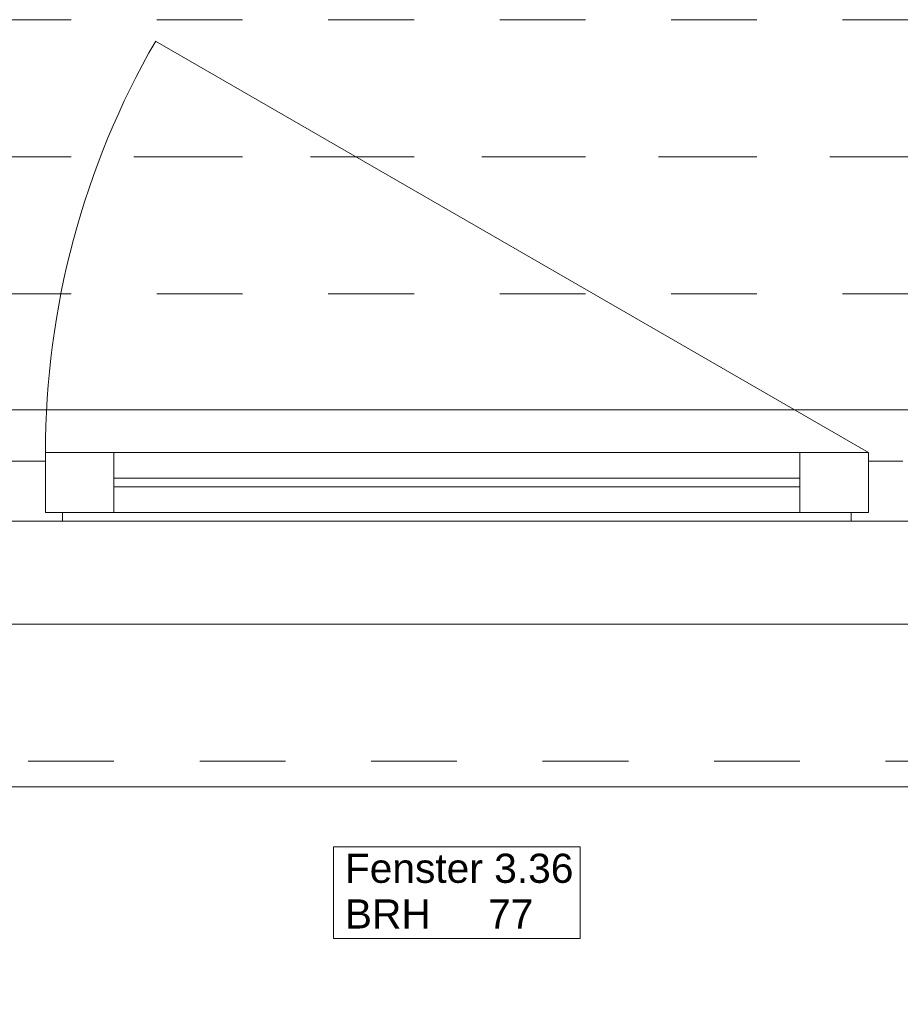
# Model space of a CAD drawing. Header units: metres. Extents: x -3.5 to 65.3, y -10.9 to 16.7.
# Tile 208 of 213: x 59.4 to 60.4, y -0.4 to 0.7. Entities that reach past the tile are written whole.
import ezdxf

# ---------------------------------------------------------------- set-up
doc = ezdxf.new("R2010")
doc.units = ezdxf.units.M
doc.header["$MEASUREMENT"] = 0
for name, pattern in [('Achse', [0.08, 0.04, -0.02, 0, -0.02]), ('Strichlinie doppelt', [0.218722, 0.105833, -0.042333, 0.028222, -0.042333]), ('Strichlinie eng', [0.046, 0.03, -0.016]), ('Untersicht', [0.04, 0.03, -0.01])]:
    doc.linetypes.add(name, pattern=pattern)
for name, color, linetype in [('451 - Universal.Achsen Raster', 7, 'Continuous'), ('603 - Struktur.Bodenplatte_ Decke Roh', 7, 'Continuous'), ('604 - Struktur.Wand Aussen', 7, 'Continuous'), ('608 - Struktur.Träger', 7, 'Continuous')]:
    doc.layers.add(name, color=color, linetype=linetype)
doc.styles.add('ERSTELLTER_STIL_1', font='txt')

msp = doc.modelspace()

# ---------------------------------------------------------------- linework, layer by layer
at = {"layer": '451 - Universal.Achsen Raster', "color": 160, "linetype": 'Strichlinie doppelt', "lineweight": 9, "true_color": 0x3232ff}
msp.add_line((64.935, 0.55), (-3.175, 0.55), dxfattribs=at)
at = {"layer": '603 - Struktur.Bodenplatte_ Decke Roh', "color": 7, "linetype": 'Continuous', "lineweight": 18, "flags": 128}
msp.add_lwpolyline([(55.22, 0.005), (62.275, 0.005)], dxfattribs=at)
at = {"layer": '604 - Struktur.Wand Aussen', "color": 7, "linetype": 'Continuous', "lineweight": 9}
for p, q in [((60.41, 0.205), (59.5786, 0.685)), ((58.74, 0.255), (61.12, 0.255)), ((58.83, -0.185), (61.03, -0.185))]:
    msp.add_line(p, q, dxfattribs=at)
at = {"layer": '604 - Struktur.Wand Aussen', "color": 7, "linetype": 'Strichlinie eng', "lineweight": 9}
for p, q in [((58.74, 0.255), (61.12, 0.255)), ((58.83, -0.155), (61.03, -0.155))]:
    msp.add_line(p, q, dxfattribs=at)
at = {"layer": '604 - Struktur.Wand Aussen', "color": 7, "linetype": 'Continuous', "lineweight": 13}
for p, q in [((59.45, 0.135), (59.45, 0.205)), ((59.45, 0.205), (59.53, 0.205)), ((59.53, 0.205), (60.33, 0.205)), ((59.53, 0.205), (59.53, 0.135)), ((60.33, 0.135), (60.33, 0.205)), ((60.33, 0.205), (60.41, 0.205)), ((60.41, 0.205), (60.41, 0.135)), ((59.41, 0.195), (59.43, 0.195)), ((59.43, 0.195), (59.45, 0.195)), ((59.45, 0.195), (59.45, 0.135)), ((60.41, 0.135), (60.41, 0.195)), ((60.41, 0.195), (60.43, 0.195)), ((60.43, 0.195), (60.45, 0.195)), ((59.53, 0.175), (60.33, 0.175)), ((60.33, 0.165), (59.53, 0.165)), ((59.45, 0.135), (59.47, 0.135)), ((59.53, 0.135), (59.45, 0.135)), ((59.47, 0.135), (59.47, 0.125)), ((60.33, 0.135), (59.53, 0.135)), ((60.41, 0.135), (60.33, 0.135)), ((60.39, 0.125), (60.39, 0.135)), ((60.39, 0.135), (60.41, 0.135)), ((59.43, 0.125), (59.39, 0.125)), ((59.47, 0.125), (59.43, 0.125)), ((60.39, 0.125), (59.47, 0.125)), ((60.43, 0.125), (60.39, 0.125)), ((60.47, 0.125), (60.43, 0.125))]:
    msp.add_line(p, q, dxfattribs=at)
at = {"layer": '604 - Struktur.Wand Aussen', "color": 7, "linetype": 'Continuous', "lineweight": 9, "flags": 128}
msp.add_lwpolyline([(59.7862, -0.3619), (60.0738, -0.3619), (60.0738, -0.3084), (60.0738, -0.255), (59.7862, -0.255), (59.7862, -0.3084)], close=True, dxfattribs=at)
at = {"layer": '604 - Struktur.Wand Aussen', "color": 7, "linetype": 'Continuous', "lineweight": 9}
msp.add_arc((60.41, 0.205), 0.96, 150, 180, dxfattribs=at)
at = {"layer": '608 - Struktur.Träger', "color": 7, "linetype": 'Untersicht', "lineweight": 13}
for p, q in [((0.38, 0.71), (61.88, 0.71)), ((0.38, 0.39), (61.88, 0.39))]:
    msp.add_line(p, q, dxfattribs=at)
at = {"layer": '608 - Struktur.Träger', "color": 7, "linetype": 'Achse', "lineweight": 9}
msp.add_line((0.38, 0.55), (61.88, 0.55), dxfattribs=at)

# ---------------------------------------------------------------- texts
at = {"layer": '604 - Struktur.Wand Aussen', "color": 7, "lineweight": 9, "char_height": 0.034, "style": 'ERSTELLTER_STIL_1'}
for s, insert, attachment_point in [('\\A1;{\\pql;\\pt0;\\fArial|b0|i0|c0|p38;Fenster 3.36}', (59.7993, -0.2974), 7), ('\\A1;{\\pql;\\pt0;\\fArial|b0|i0|c0|p38;}', (60.018, -0.3084), 1), ('\\A1;{\\pql;\\pt0;\\fArial|b0|i0|c0|p38;BRH}', (59.7993, -0.3162), 1), ('\\A1;{\\pql;\\pt0,0.02;\\fArial|b0|i0|c0|p38;77\\fArial|b0|i0|c0|p38;\\A1{\\H.66x;\\S^  ;}\\fArial|b0|i0|c0|p38;\\fArial|b0|i0|c0|p38;\\A1{\\H.66x;\\S^  ;}}', (59.9664, -0.3162), 1)]:
    msp.add_mtext(s, dxfattribs=dict(at, insert=insert, attachment_point=attachment_point))

doc.saveas('drawing.dxf')
